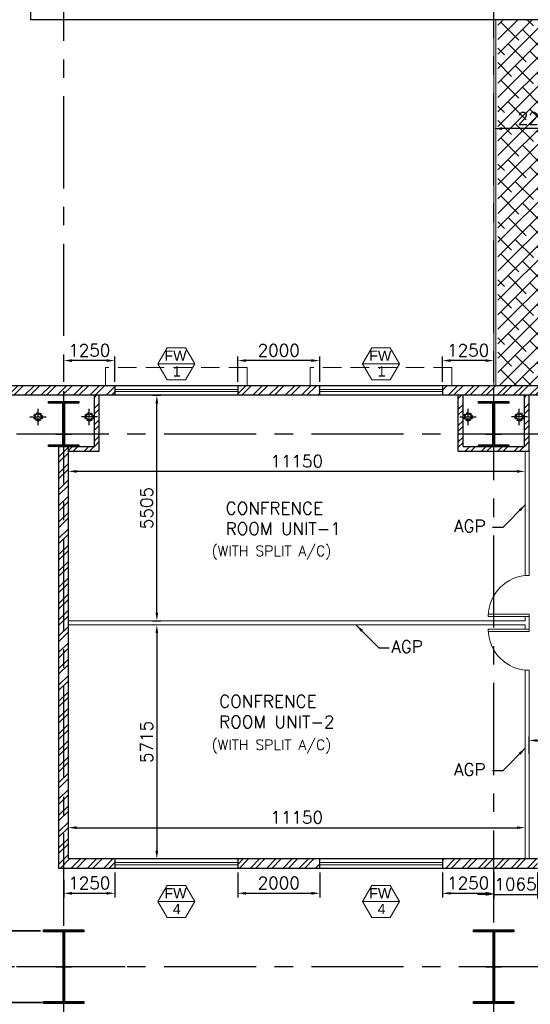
# Model space of a CAD drawing. Header units: inches. Extents: x 0 to 1564127, y -23460 to 23144100.
# Tile 102 of 215: x 414639 to 427107, y 123808 to 147845. Entities that reach past the tile are written whole.
import ezdxf
from ezdxf.enums import TextEntityAlignment as Align

# ---------------------------------------------------------------- set-up
doc = ezdxf.new("R2010")
doc.units = ezdxf.units.IN
doc.header["$LTSCALE"] = 1800
doc.header["$MEASUREMENT"] = 0
for name, pattern in [('1 NORTH ELEVATION$0$NORTH ELEVATION$0$HIDDEN', [0.375, 0.25, -0.125]), ('CENTER', [2, 1.25, -0.25, 0.25, -0.25]), ('CENTER2', [1.125, 0.75, -0.125, 0.125, -0.125]), ('HIDDEN', [0.375, 0.25, -0.125]), ('HIDDEN2', [0.1875, 0.125, -0.0625])]:
    doc.linetypes.add(name, pattern=pattern)
doc.layers.get('0').update_dxf_attribs({"color": 253, "lineweight": 9})
for name, color, linetype in [('1', 7, 'Continuous'), ('BRACING', 1, 'HIDDEN'), ('CEN', 2, 'CENTER'), ('COL', 1, 'Continuous'), ('DIM', 4, 'Continuous'), ('GRID', 251, 'CENTER'), ('RAIN WATER', 6, 'Continuous'), ('REV3', 2, 'Continuous'), ('TEXT', 3, 'Continuous'), ('WALL', 6, 'Continuous')]:
    doc.layers.add(name, color=color, linetype=linetype)
for name, color, linetype, lineweight in [('2CON', 1, 'Continuous', 13), ('A-CHEQUERED PLATE HATCH', 252, 'Continuous', 9), ('A-DOOR', 31, 'Continuous', 9), ('A-WIN TAG', 3, 'Continuous', 13), ('A-WIN TAG TEXT', 3, 'Continuous', 13), ('LEADER', 4, 'Continuous', 15), ('PARTITION WALL', 4, 'Continuous', 9), ('STAIR', 2, 'Continuous', 18), ('STEEL', 231, 'Continuous', 18), ('SUNSHADE', 2, '1 NORTH ELEVATION$0$NORTH ELEVATION$0$HIDDEN', 13), ('WALL HATCH', 251, 'Continuous', 13), ('WINDOW', 3, 'Continuous', 13)]:
    doc.layers.add(name, color=color, linetype=linetype, lineweight=lineweight)
doc.styles.add('ROAMNS', font='ROMANS.shx')
doc.styles.add('ROMANC', font='ROMANC.SHX')
doc.styles.add('ROMANS', font='romans.shx')
doc.styles.get("Standard").update_dxf_attribs({"font": 'arial.ttf'})
doc.linetypes.add('FENCELINE1', pattern='A,0.25,-0.1,[133,ltypeshp.shx,S=0.1,R=0,X=-0.1,Y=0],-0.1,1', length=1.45)
doc.dimstyles.new('270-TA-100', dxfattribs={"dimscale": 150, "dimtxt": 400, "dimasz": 2, "dimexe": 0.75, "dimexo": 1, "dimgap": 1, "dimtad": 1, "dimdec": 0, "dimzin": 12, "dimdsep": 46, "dimtxsty": 'ROMANS', "dimcen": 0, "dimclrd": 256, "dimclre": 256, "dimclrt": 6, "dimadec": 1, "dimazin": 3, "dimtfac": 1, "dimtdec": 0, "dimtix": 1, "dimtmove": 2, "dimatfit": 0, "dimfxl": 1.25, "dimarcsym": 2})
doc.dimstyles.new('DIM INT 1', dxfattribs={"dimtxt": 300, "dimasz": 200, "dimexe": 100, "dimexo": 100, "dimgap": 100, "dimtad": 1, "dimdec": 0, "dimzin": 13, "dimdsep": 46, "dimlunit": 5, "dimtxsty": 'ROAMNS', "dimblk1": 'CLOSEDBLANK', "dimcen": 0.09, "dimclrd": 9, "dimclre": 9, "dimclrt": 4, "dimadec": 0, "dimazin": 0, "dimtfac": 1, "dimtdec": 0, "dimtix": 1, "dimtmove": 2, "dimatfit": 3, "dimfxl": 1, "dimtolj": 1, "dimtzin": 13, "dimarcsym": 0})
pattern_1 = [(45, (-441058.83, -169272.05), (-198.87378, 198.87378), []), (45, (-440926.25, -169272.05), (-198.87378, 198.87378), [])]

# ---------------------------------------------------------------- blocks, each defined once
blk = doc.blocks.new('B-ROW COLUMN')
at = {"layer": 'COL'}
h = blk.add_hatch(dxfattribs=at)
h.set_pattern_fill('ANSI31', color=256, scale=200, style=0)
h.set_pattern_definition([(45, (155648.048, 63141.767), (-17.67767, 17.67767), [])])
h.paths.add_polyline_path([(171095, 85178), (172085, 85178), (172085, 85128), (171095, 85128)])
h.paths.add_polyline_path([(171574, 86878), (171606, 86878), (171606, 85178), (171574, 85178)])
h.paths.add_polyline_path([(171095, 86928), (172085, 86928), (172085, 86878), (171095, 86878)])
blk.add_line((171590, 85128), (171590, 86928))
at = {"layer": 'CEN'}
for p, q in [((171590, 85128), (171590, 86928)), ((171399, 86028), (171782, 86028))]:
    blk.add_line(p, q, dxfattribs=at)
at = {"layer": 'COL'}
for points in [[(171095, 86928), (172085, 86928), (172085, 86878), (171095, 86878)], [(171574, 86878), (171606, 86878), (171606, 85178), (171574, 85178)], [(171095, 85178), (172085, 85178), (172085, 85128), (171095, 85128)]]:
    blk.add_lwpolyline(points, close=True, dxfattribs=at)
blk = doc.blocks.new('C-ROW COLUMN (above17m)')
at = {"layer": 'COL'}
h = blk.add_hatch(dxfattribs=at)
h.set_pattern_fill('ANSI31', color=256, scale=200, style=0)
h.set_pattern_definition([(45, (-78771.347, -120071.694), (-17.6776695, 17.6776695), [])])
h.paths.add_polyline_path([(22, 755), (-22, 755), (-22, -255), (22, -255)])
h.paths.add_polyline_path([(370, -300), (370, -255), (-370, -255), (-370, -300)])
h.paths.add_polyline_path([(-370, 800), (-370, 755), (370, 755), (370, 800)])
at = {"layer": 'CEN'}
for p, q in [((0, -300), (0, 800)), ((-192, 0), (192, 0))]:
    blk.add_line(p, q, dxfattribs=at)
at = {"layer": 'COL'}
for points in [[(-370, 800), (370, 800), (370, 755), (-370, 755)], [(-22, 755), (22, 755), (22, -255), (-22, -255)], [(-370, -255), (370, -255), (370, -300), (-370, -300)]]:
    blk.add_lwpolyline(points, close=True, dxfattribs=at)
blk = doc.blocks.new('*D1086')
at = {"layer": 'Defpoints', "color": 0, "transparency": 16777216}
for p in [(417784, 138675), (417989, 138675), (417784, 133170)]:
    blk.add_point(p, dxfattribs=at)
at = {"layer": 'DIM', "color": 9, "lineweight": -2, "transparency": 16777216}
for p, q in [((417884, 138675), (418089, 138675)), ((417989, 133370), (417989, 138475)), ((417884, 133170), (418089, 133170))]:
    blk.add_line(p, q, dxfattribs=at)
at = {"layer": 'DIM', "color": 9, "transparency": 16777216}
for points in [[(417956, 138475), (418022, 138475), (417989, 138675)], [(417956, 133370), (418022, 133370), (417989, 133170)]]:
    blk.add_solid(points, dxfattribs=at)
at = {"layer": 'DIM', "color": 4, "transparency": 16777216, "insert": (417739, 135923), "char_height": 300, "attachment_point": 5, "rotation": 90, "style": 'ROAMNS'}
blk.add_mtext('\\A1;5505', dxfattribs=at)
blk = doc.blocks.new('_ClosedBlank')
at = {"color": 0, "linetype": 'ByBlock', "lineweight": -2}
for p, q in [((-1, 0.17), (0, 0)), ((-1, 0.17), (-1, -0.17)), ((0, 0), (-1, -0.17))]:
    blk.add_line(p, q, dxfattribs=at)
blk = doc.blocks.new('*D1087')
at = {"layer": 'Defpoints', "color": 0, "transparency": 16777216}
for p in [(415829, 136818), (415829, 136818), (426979, 136818)]:
    blk.add_point(p, dxfattribs=at)
at = {"layer": 'DIM', "color": 9, "lineweight": -2, "transparency": 16777216}
blk.add_line((426779, 136818), (416029, 136818), dxfattribs=at)
at = {"layer": 'DIM', "color": 9, "transparency": 16777216}
for points in [[(416029, 136851), (416029, 136784), (415829, 136818)], [(426779, 136851), (426779, 136784), (426979, 136818)]]:
    blk.add_solid(points, dxfattribs=at)
at = {"layer": 'DIM', "color": 4, "transparency": 16777216, "insert": (421404, 137068), "char_height": 300, "attachment_point": 5, "style": 'ROAMNS'}
blk.add_mtext('\\A1;11150', dxfattribs=at)
blk = doc.blocks.new('*D1088')
at = {"layer": 'Defpoints', "color": 0, "transparency": 16777216}
for p in [(417999, 133070), (417988, 127355), (417999, 127355)]:
    blk.add_point(p, dxfattribs=at)
at = {"layer": 'DIM', "color": 9, "lineweight": -2, "transparency": 16777216}
for p, q in [((417899, 133070), (417888, 133070)), ((417988, 132870), (417988, 127555)), ((417899, 127355), (417888, 127355))]:
    blk.add_line(p, q, dxfattribs=at)
at = {"layer": 'DIM', "color": 9, "transparency": 16777216}
for points in [[(417955, 132870), (418021, 132870), (417988, 133070)], [(417955, 127555), (418021, 127555), (417988, 127355)]]:
    blk.add_solid(points, dxfattribs=at)
at = {"layer": 'DIM', "color": 4, "transparency": 16777216, "insert": (417738, 130213), "char_height": 300, "attachment_point": 5, "rotation": 90, "style": 'ROAMNS'}
blk.add_mtext('\\A1;5715', dxfattribs=at)
blk = doc.blocks.new('*D1089')
at = {"layer": 'Defpoints', "color": 0, "transparency": 16777216}
for p in [(415829, 128120), (426979, 128120), (426979, 128120)]:
    blk.add_point(p, dxfattribs=at)
at = {"layer": 'DIM', "color": 9, "lineweight": -2, "transparency": 16777216}
for p, q in [((416029, 128120), (426779, 128120)), ((415829, 128020), (415829, 128020))]:
    blk.add_line(p, q, dxfattribs=at)
at = {"layer": 'DIM', "color": 9, "transparency": 16777216}
for points in [[(416029, 128154), (416029, 128087), (415829, 128120)], [(426779, 128154), (426779, 128087), (426979, 128120)]]:
    blk.add_solid(points, dxfattribs=at)
at = {"layer": 'DIM', "color": 4, "transparency": 16777216, "insert": (421404, 128370), "char_height": 300, "attachment_point": 5, "style": 'ROAMNS'}
blk.add_mtext('\\A1;11150', dxfattribs=at)
blk = doc.blocks.new('*D1103')
at = {"layer": 'Defpoints', "color": 0, "transparency": 16777216}
for p in [(426214, 145186), (426214, 145086), (428414, 145086)]:
    blk.add_point(p, dxfattribs=at)
at = {"layer": 'DIM', "color": 9, "lineweight": -2, "transparency": 16777216}
for p, q in [((426214, 145186), (426214, 145286)), ((428414, 145186), (428414, 145286)), ((428214, 145186), (426414, 145186))]:
    blk.add_line(p, q, dxfattribs=at)
at = {"layer": 'DIM', "color": 9, "transparency": 16777216}
for points in [[(426414, 145219), (426414, 145153), (426214, 145186)], [(428214, 145219), (428214, 145153), (428414, 145186)]]:
    blk.add_solid(points, dxfattribs=at)
at = {"layer": 'DIM', "color": 4, "transparency": 16777216, "insert": (427314, 145436), "char_height": 300, "attachment_point": 5, "style": 'ROAMNS'}
blk.add_mtext('\\A1;2200', dxfattribs=at)
blk = doc.blocks.new('M_Single-Panel 1 - 1000 x 2100 mm AD1-278335-Level 1')
at = {"layer": 'A-DOOR', "lineweight": 18}
for p, q in [((449, -115), (449, -1115)), ((500, -115), (449, -115)), ((500, -115), (500, -1115)), ((500, -1115), (449, -1115))]:
    blk.add_line(p, q, dxfattribs=at)
at = {"layer": 'A-DOOR'}
blk.add_arc((500, -115), 1000, 180, 270, dxfattribs=at)
blk = doc.blocks.new('*D1109')
at = {"layer": 'Defpoints', "color": 0, "transparency": 16777216}
for p in [(429479, 130249), (427079, 129823), (429479, 129918)]:
    blk.add_point(p, dxfattribs=at)
at = {"layer": 'DIM', "color": 9, "lineweight": -2, "transparency": 16777216}
for p, q in [((427079, 129923), (427079, 130349)), ((429479, 130018), (429479, 130349)), ((427279, 130249), (429279, 130249))]:
    blk.add_line(p, q, dxfattribs=at)
at = {"layer": 'DIM', "color": 9, "transparency": 16777216}
for points in [[(427279, 130282), (427279, 130215), (427079, 130249)], [(429279, 130282), (429279, 130215), (429479, 130249)]]:
    blk.add_solid(points, dxfattribs=at)
at = {"layer": 'DIM', "color": 4, "transparency": 16777216, "insert": (428279, 130499), "char_height": 300, "attachment_point": 5, "style": 'ROAMNS'}
blk.add_mtext('\\A1;2400', dxfattribs=at)
blk = doc.blocks.new('*D1199')
at = {"layer": 'Defpoints', "color": 0, "transparency": 16777216}
for p in [(424964, 139523), (424964, 138905), (426214, 138905)]:
    blk.add_point(p, dxfattribs=at)
at = {"layer": 'DIM', "color": 9, "lineweight": -2, "transparency": 16777216}
for p, q in [((424964, 139005), (424964, 139623)), ((426014, 139523), (425164, 139523)), ((426214, 139005), (426214, 139623))]:
    blk.add_line(p, q, dxfattribs=at)
at = {"layer": 'DIM', "color": 9, "transparency": 16777216}
for points in [[(425164, 139556), (425164, 139490), (424964, 139523)], [(426014, 139556), (426014, 139490), (426214, 139523)]]:
    blk.add_solid(points, dxfattribs=at)
at = {"layer": 'DIM', "color": 4, "transparency": 16777216, "insert": (425589, 139773), "char_height": 300, "attachment_point": 5, "style": 'ROAMNS'}
blk.add_mtext('\\A1;1250', dxfattribs=at)
blk = doc.blocks.new('*D1200')
at = {"layer": 'Defpoints', "color": 0, "transparency": 16777216}
for p in [(415714, 139523), (415714, 138905), (416964, 138905)]:
    blk.add_point(p, dxfattribs=at)
at = {"layer": 'DIM', "color": 9, "lineweight": -2, "transparency": 16777216}
for p, q in [((415714, 139005), (415714, 139623)), ((416764, 139523), (415914, 139523)), ((416964, 139005), (416964, 139623))]:
    blk.add_line(p, q, dxfattribs=at)
at = {"layer": 'DIM', "color": 9, "transparency": 16777216}
for points in [[(415914, 139556), (415914, 139490), (415714, 139523)], [(416764, 139556), (416764, 139490), (416964, 139523)]]:
    blk.add_solid(points, dxfattribs=at)
at = {"layer": 'DIM', "color": 4, "transparency": 16777216, "insert": (416339, 139773), "char_height": 300, "attachment_point": 5, "style": 'ROAMNS'}
blk.add_mtext('\\A1;1250', dxfattribs=at)
blk = doc.blocks.new('*D1201')
at = {"layer": 'Defpoints', "color": 0, "transparency": 16777216}
for p in [(419964, 139523), (419964, 138905), (421964, 138905)]:
    blk.add_point(p, dxfattribs=at)
at = {"layer": 'DIM', "color": 9, "lineweight": -2, "transparency": 16777216}
for p, q in [((419964, 139005), (419964, 139623)), ((421764, 139523), (420164, 139523)), ((421964, 139005), (421964, 139623))]:
    blk.add_line(p, q, dxfattribs=at)
at = {"layer": 'DIM', "color": 9, "transparency": 16777216}
for points in [[(420164, 139556), (420164, 139490), (419964, 139523)], [(421764, 139556), (421764, 139490), (421964, 139523)]]:
    blk.add_solid(points, dxfattribs=at)
at = {"layer": 'DIM', "color": 4, "transparency": 16777216, "insert": (420964, 139773), "char_height": 300, "attachment_point": 5, "style": 'ROAMNS'}
blk.add_mtext('\\A1;2000', dxfattribs=at)
blk = doc.blocks.new('Stub column')
at = {"layer": 'COL', "linetype": 'ByBlock'}
for p, q in [((-108, 90), (-108, -90)), ((-108, 90), (-100, 90)), ((-108, 90), (-100, 90)), ((-108, 90), (-108, -90)), ((-25, 100), (-100, 100)), ((-100, 100), (-100, -100)), ((-100, 100), (-100, -100)), ((-25, 100), (-100, 100)), ((90, 108), (-90, 108)), ((-90, 100), (-90, 108)), ((-90, 100), (-90, 108)), ((-25, 100), (100, 100)), ((90, 100), (90, 108)), ((100, 100), (100, -100)), ((108, 90), (100, 90)), ((108, 90), (108, -90)), ((-108, -90), (-100, -90)), ((-108, -90), (-100, -90)), ((-100, -100), (-25, -100)), ((-100, -100), (-25, -100)), ((-90, -100), (-90, -108)), ((-90, -100), (-90, -108)), ((90, -108), (-90, -108)), ((100, -100), (-25, -100)), ((90, -100), (90, -108)), ((108, -90), (100, -90))]:
    blk.add_line(p, q, dxfattribs=at)
for points in [[(-25, -100), (-25, -97, 0.401544), (-31, -91), (-88, -88, -0.401544), (-94, -82), (-94, 82, -0.401544), (-88, 88), (-31, 91, 0.401544), (-25, 97), (-25, 100)], [(-25, -100), (-25, -97, 0.401544), (-31, -91), (-88, -88, -0.401544), (-94, -82), (-94, 82, -0.401544), (-88, 88), (-31, 91, 0.401544), (-25, 97), (-25, 100)], [(25, -100), (25, -97, -0.401544), (31, -91), (88, -88, 0.401544), (94, -82), (94, 82, 0.401544), (88, 88), (31, 91, -0.401544), (25, 97), (25, 100)]]:
    blk.add_lwpolyline(points, format="xyb", dxfattribs=at)
blk = doc.blocks.new('*D1578')
at = {"layer": 'Defpoints', "color": 0, "transparency": 16777216}
for p in [(426214, 127125), (427279, 127125), (427279, 126491)]:
    blk.add_point(p, dxfattribs=at)
at = {"layer": 'DIM', "color": 9, "lineweight": -2, "transparency": 16777216}
for p, q in [((426214, 127025), (426214, 126391)), ((427279, 127025), (427279, 126391)), ((426014, 126491), (425814, 126491)), ((426214, 126491), (427279, 126491)), ((427479, 126491), (427679, 126491))]:
    blk.add_line(p, q, dxfattribs=at)
at = {"layer": 'DIM', "color": 9, "transparency": 16777216}
for points in [[(426014, 126524), (426014, 126458), (426214, 126491)], [(427479, 126524), (427479, 126458), (427279, 126491)]]:
    blk.add_solid(points, dxfattribs=at)
at = {"layer": 'DIM', "color": 4, "transparency": 16777216, "insert": (426746, 126741), "char_height": 300, "attachment_point": 5, "style": 'ROAMNS'}
blk.add_mtext('\\A1;1065', dxfattribs=at)
blk = doc.blocks.new('*D1673')
at = {"layer": '1', "color": 9, "lineweight": -2, "transparency": 16777216}
for p, q in [((416964, 127025), (416964, 126418)), ((415714, 126827), (415714, 126418)), ((415914, 126518), (416764, 126518))]:
    blk.add_line(p, q, dxfattribs=at)
at = {"layer": '1', "color": 9, "transparency": 16777216}
for points in [[(415914, 126551), (415914, 126484), (415714, 126518)], [(416764, 126551), (416764, 126484), (416964, 126518)]]:
    blk.add_solid(points, dxfattribs=at)
at = {"layer": 'Defpoints', "color": 0, "transparency": 16777216}
for p in [(415714, 126927), (416964, 127125), (416964, 126518)]:
    blk.add_point(p, dxfattribs=at)
at = {"layer": '1', "color": 4, "transparency": 16777216, "insert": (416339, 126768), "char_height": 300, "attachment_point": 5, "style": 'ROAMNS'}
blk.add_mtext('\\A1;1250', dxfattribs=at)
blk = doc.blocks.new('*D1674')
at = {"layer": '1', "color": 9, "lineweight": -2, "transparency": 16777216}
for p, q in [((419964, 127025), (419964, 126418)), ((421964, 127025), (421964, 126418)), ((420164, 126518), (421764, 126518))]:
    blk.add_line(p, q, dxfattribs=at)
at = {"layer": '1', "color": 9, "transparency": 16777216}
for points in [[(420164, 126551), (420164, 126484), (419964, 126518)], [(421764, 126551), (421764, 126484), (421964, 126518)]]:
    blk.add_solid(points, dxfattribs=at)
at = {"layer": 'Defpoints', "color": 0, "transparency": 16777216}
for p in [(419964, 127125), (421964, 127125), (421964, 126518)]:
    blk.add_point(p, dxfattribs=at)
at = {"layer": '1', "color": 4, "transparency": 16777216, "insert": (420964, 126768), "char_height": 300, "attachment_point": 5, "style": 'ROAMNS'}
blk.add_mtext('\\A1;2000', dxfattribs=at)
blk = doc.blocks.new('*D1675')
at = {"layer": '1', "color": 9, "lineweight": -2, "transparency": 16777216}
for p, q in [((424964, 127025), (424964, 126418)), ((426214, 127025), (426214, 126418)), ((425164, 126518), (426014, 126518))]:
    blk.add_line(p, q, dxfattribs=at)
at = {"layer": '1', "color": 9, "transparency": 16777216}
for points in [[(425164, 126551), (425164, 126484), (424964, 126518)], [(426014, 126551), (426014, 126484), (426214, 126518)]]:
    blk.add_solid(points, dxfattribs=at)
at = {"layer": 'Defpoints', "color": 0, "transparency": 16777216}
for p in [(424964, 127125), (426214, 127125), (426214, 126518)]:
    blk.add_point(p, dxfattribs=at)
at = {"layer": '1', "color": 4, "transparency": 16777216, "insert": (425589, 126768), "char_height": 300, "attachment_point": 5, "style": 'ROAMNS'}
blk.add_mtext('\\A1;1250', dxfattribs=at)
blk = doc.blocks.new('SC-01& LIFT')
at = {"layer": 'WALL HATCH'}
h = blk.add_hatch(dxfattribs=at)
h.set_pattern_fill('ANSI32', color=256, scale=750, style=0)
h.set_pattern_definition([(45, (-441713.83, -169222.05), (-198.87378, 198.87378), []), (45, (-441581.25, -169222.05), (-198.87378, 198.87378), [])])
edge = h.paths.add_edge_path()
edge.add_arc((3172, -33583100), 33587860, 89.9999019, 90.0002943, ccw=False)
edge.add_line((3230, 4760), (3230, 8855))
edge.add_line((3230, 8855), (3000, 8855))
edge.add_line((3000, 8855), (3000, 4760))
h = blk.add_hatch(dxfattribs=at)
h.set_pattern_fill('ANSI32', color=256, scale=750, style=0)
h.set_pattern_definition([(45, (-527713.7, -124725.3), (-198.87378, 198.87378), []), (45, (-527581.12, -124725.3), (-198.87378, 198.87378), [])])
h.paths.add_polyline_path([(3000, 9085), (115, 9085), (115, 8970), (3000, 8970)])
h.paths.add_polyline_path([(3000, 8970), (115, 8970), (115, 8855), (3000, 8855)])
h = blk.add_hatch(dxfattribs=at)
h.set_pattern_fill('ANSI32', color=256, scale=750, style=0)
h.set_pattern_definition([(45, (-421565.83, -181789.8), (-198.87378, 198.87378), []), (45, (-421433.25, -181789.8), (-198.87378, 198.87378), [])])
h.paths.add_polyline_path([(3000, 3180), (2305, 3180), (115, 3180), (115, 3295), (3000, 3295)])
h.paths.add_polyline_path([(3000, 3295), (115, 3295), (115, 3410), (125, 3410), (3000, 3410)])
h = blk.add_hatch(dxfattribs=at)
h.set_pattern_fill('ANSI32', color=256, scale=750, style=0)
h.set_pattern_definition([(45, (-466575.8, -141084.9), (-198.87378, 198.87378), []), (45, (-466443.2, -141084.9), (-198.87378, 198.87378), [])])
h.paths.add_polyline_path([(900, 3180), (670, 3180), (670, 1280), (900, 1280)])
h = blk.add_hatch(dxfattribs=at)
h.set_pattern_fill('ANSI32', color=256, scale=750, style=0)
h.set_pattern_definition(pattern_1)
h.paths.add_polyline_path([(3230, 3180), (3000, 3180), (3000, 2663), (3230, 2663)])
h = blk.add_hatch(dxfattribs=at)
h.set_pattern_fill('ANSI32', color=256, scale=750, style=0)
h.set_pattern_definition(pattern_1)
h.paths.add_polyline_path([(3230, 1863), (3000, 1863), (3000, 1280), (3230, 1280)])
h = blk.add_hatch(dxfattribs=at)
h.set_pattern_fill('ANSI32', color=256, scale=750, style=0)
h.set_pattern_definition([(45, (-441713.83, -169272.05), (-198.87378, 198.87378), []), (45, (-441581.25, -169272.05), (-198.87378, 198.87378), [])])
h.paths.add_polyline_path([(3000, 1050), (3000, 1280), (115, 1280), (115, 1050)])
at = {"layer": 'COL'}
for points in [[(-115, 9085), (115, 9085), (115, 8855), (-115, 8855)], [(3000, 9085), (3230, 9085), (3230, 8855), (3000, 8855)], [(3000, 3410), (3230, 3410), (3230, 3180), (3000, 3180)]]:
    blk.add_lwpolyline(points, close=True, dxfattribs=at)
at = {"layer": 'REV3', "linetype": 'Continuous'}
for p, q in [((115, 1280), (-115, 1280)), ((115, 1050), (-115, 1050))]:
    blk.add_line(p, q, dxfattribs=at)
at = {"layer": 'STAIR', "linetype": 'FENCELINE1', "ltscale": 0.25}
for p, q in [((545, 8855), (545, 4605)), ((2845, 8855), (2845, 5396)), ((1645, 7605), (1645, 4605)), ((1745, 7605), (1745, 5971))]:
    blk.add_line(p, q, dxfattribs=at)
at = {"layer": 'STAIR'}
for p, q in [((595, 8805), (595, 4605)), ((2795, 8805), (595, 8805)), ((2795, 8805), (2795, 5422)), ((2795, 7605), (595, 7605)), ((1595, 7605), (1595, 4605)), ((1795, 7605), (1795, 5945)), ((1595, 7355), (595, 7355)), ((2795, 7355), (1795, 7355)), ((1595, 7105), (595, 7105)), ((2795, 7105), (1795, 7105)), ((1595, 6855), (595, 6855)), ((2795, 6855), (1795, 6855)), ((1595, 6605), (595, 6605)), ((2795, 6605), (1795, 6605)), ((1595, 6355), (595, 6355)), ((2795, 6355), (1795, 6355)), ((1595, 6105), (595, 6105)), ((2795, 6105), (1795, 6105)), ((1595, 5855), (595, 5855)), ((2845, 5396), (1745, 5971)), ((2795, 5855), (1967, 5855)), ((1595, 5605), (595, 5605)), ((2795, 5655), (2350, 5655)), ((1595, 5355), (595, 5355)), ((1595, 5105), (595, 5105)), ((1595, 4855), (595, 4855)), ((1645, 4605), (545, 4605))]:
    blk.add_line(p, q, dxfattribs=at)
at = {"layer": 'WALL'}
for p, q in [((3000, 9085), (115, 9085)), ((3000, 8855), (115, 8855)), ((670, 1050), (670, 3410)), ((900, 1050), (900, 3410)), ((3000, 3510), (3000, 3410)), ((3230, 3510), (3230, 3410)), ((3000, 3180), (3000, 2663)), ((3000, 2663), (3000, 3180)), ((3000, 2663), (3230, 2663)), ((3000, 1863), (3230, 1863)), ((3000, 1050), (3000, 1863))]:
    blk.add_line(p, q, dxfattribs=at)
at = {"layer": 'WALL', "flags": 128}
for points in [[(3230, 9085), (3230, 4710), (3000, 4710), (3000, 9085)], [(115, 3410), (3000, 3410)], [(3230, 3510), (3000, 3510)], [(115, 3180), (3000, 3180)], [(3000, 1280), (3000, 1863)], [(3230, 1280), (3230, 1863)], [(115, 1280), (3000, 1280)], [(115, 1050), (2870, 1050)]]:
    blk.add_lwpolyline(points, dxfattribs=at)
at = {"layer": 'WALL'}
for points in [[(-115, 1280), (-115, 1050), (3230, 1050), (3230, 3180)], [(-115, 1280), (-115, 1050)], [(115, 1280), (115, 1050)]]:
    blk.add_lwpolyline(points, dxfattribs=at)
at = {"layer": 'COL', "xscale": -1, "rotation": 180}
for p in [(0, 8970), (3115, 8970), (0, 3295), (785, 3295), (3115, 3295), (785, 1165), (3115, 1165)]:
    blk.add_blockref('Stub column', p, dxfattribs=at)
at = {"layer": 'COL'}
blk.add_blockref('Stub column', (0, 1165), dxfattribs=at)
at = {"layer": 'TEXT', "linetype": 'CENTER', "style": 'ROMANC'}
for s, height, p in [('UP', 300, (2150, 6467, -1000)), ('UP', 300, (888, 4691, -1000)), ('LIFT', 300, (1493, 2644)), ('2100X1900', 200, (1204, 2307)), ('(INT.CLEAR SIZE)', 150, (913, 2036))]:
    blk.add_text(s, height=height, dxfattribs=at).set_placement(p)
at = {"layer": 'LEADER'}
for points in [[(2182, 6050), (2182, 6855)], [(848, 5478), (848, 4605)]]:
    blk.add_leader(points, dimstyle='270-TA-100', dxfattribs=at)

msp = doc.modelspace()

# ---------------------------------------------------------------- hatches: boundary and pattern name
at = {"layer": 'A-CHEQUERED PLATE HATCH', "linetype": 'Continuous'}
h = msp.add_hatch(dxfattribs=at)
h.set_pattern_fill('ANSI38', color=256, scale=2000, angle=180, style=0)
h.paths.add_polyline_path([(428313.7, 147845.31), (426313.7, 147845.31), (426313.7, 138905.31), (430192, 138905.31), (430163.96, 138953.88), (430388.96, 139343.59), (430838.96, 139343.59), (431063.96, 138953.88), (431035.92, 138905.31), (432113.7, 138905.31), (432113.7, 140015.31), (428313.7, 140015.31)])
at = {"layer": 'WALL HATCH'}
h = msp.add_hatch(dxfattribs=at)
h.set_pattern_fill('ANSI32', color=256, scale=750, style=0)
h.set_pattern_definition([(45, (-38000.13, -44411.74), (-198.87378, 198.87378), []), (45, (-37867.55, -44411.74), (-198.87378, 198.87378), [])])
h.paths.add_polyline_path([(441713.7, 138905.31), (441713.7, 138675.31), (464713.7, 138675.31), (464713.7, 138905.31)])
h.paths.add_polyline_path([(424963.7, 138905.31), (424963.7, 138675.31), (430113.7, 138675.31), (430113.7, 138905.31)])
h.paths.add_polyline_path([(419963.7, 138905.31), (419963.7, 138675.31), (421963.7, 138675.31), (421963.7, 138905.31)])
h.paths.add_polyline_path([(435463.7, 138905.31), (435463.7, 138675.31), (438713.7, 138675.31), (438713.7, 138905.31)])
h.paths.add_polyline_path([(432463.7, 138675.31), (432463.7, 138905.31), (432113.7, 138905.31), (432113.7, 138675.31)])
h.paths.add_polyline_path([(410103.7, 138905.31), (410103.7, 138675.31), (416963.7, 138675.31), (416963.7, 138905.31)])
h.paths.add_polyline_path([(529063.7, 138905.31), (529063.7, 138675.31), (529403.7, 138675.31), (529403.7, 138905.31)])
h.paths.add_polyline_path([(472213.7, 138675.31), (472213.7, 138905.31), (465913.7, 138905.31), (465913.7, 138675.31)])
h.paths.add_polyline_path([(477213.7, 138675.31), (477213.7, 138905.31), (475213.7, 138905.31), (475213.7, 138675.31)])
h.paths.add_polyline_path([(482963.7, 138675.31), (482963.7, 138905.31), (480213.7, 138905.31), (480213.7, 138675.31)])
h.paths.add_polyline_path([(487963.7, 138675.31), (487963.7, 138905.31), (485963.7, 138905.31), (485963.7, 138675.31)])
h.paths.add_polyline_path([(493713.7, 138675.31), (493713.7, 138905.31), (490963.7, 138905.31), (490963.7, 138675.31)])
h.paths.add_polyline_path([(498713.7, 138675.31), (498713.7, 138905.31), (496713.7, 138905.31), (496713.7, 138675.31)])
h.paths.add_polyline_path([(507463.7, 138905.31), (507463.7, 138675.31), (512013.7, 138675.31), (512013.7, 138905.31)])
h.paths.add_polyline_path([(504463.7, 138675.31), (504463.7, 138905.31), (501713.7, 138905.31), (501713.7, 138675.31)])
h.paths.add_polyline_path([(523913.7, 138905.31), (523913.7, 138675.31), (528463.7, 138675.31), (528463.7, 138905.31)])
h.paths.add_polyline_path([(522173.95, 138905.31), (522173.95, 138675.31), (523313.7, 138675.31), (523313.7, 138905.31)])
h.paths.add_polyline_path([(521573.95, 138675.31), (521573.95, 138905.31), (513213.7, 138905.31), (513213.7, 138675.31)])
h = msp.add_hatch(dxfattribs=at)
h.set_pattern_fill('ANSI32', color=256, scale=750, style=0)
h.set_pattern_definition([(45, (-21000, 1e-10), (-198.87378, 198.87378), []), (45, (-20867.42, 1e-10), (-198.87378, 198.87378), [])])
h.paths.add_polyline_path([(415828.7, 137425.31), (415828.7, 137310.31), (416578.7, 137310.31), (416578.7, 138675.31), (416463.7, 138675.31), (416463.7, 137425.31)])
h = msp.add_hatch(dxfattribs=at)
h.set_pattern_fill('ANSI32', color=256, scale=750, style=0)
h.set_pattern_definition([(45, (-10500, 9e-11), (-198.87378, 198.87378), []), (45, (-10367.42, 9e-11), (-198.87378, 198.87378), [])])
h.paths.add_polyline_path([(427078.7, 138675.31), (426963.7, 138675.31), (426963.7, 137425.31), (425463.7, 137425.31), (425463.7, 138675.31), (425348.7, 138675.31), (425348.7, 137310.31), (427078.7, 137310.31)])
h = msp.add_hatch(dxfattribs=at)
h.set_pattern_fill('ANSI32', color=256, scale=750, style=0)
h.paths.add_polyline_path([(424963.7, 127355.31), (424963.7, 127125.31), (427278.7, 127125.31), (427278.7, 127355.31)])
h.paths.add_polyline_path([(419963.7, 127355.31), (419963.7, 127125.31), (421963.7, 127125.31), (421963.7, 127355.31)])
h.paths.add_polyline_path([(416963.7, 127125.31), (416963.7, 127355.31), (415828.7, 127355.31), (415828.7, 137425.31), (415598.7, 137425.31), (415598.7, 127125.31)])
h.paths.add_polyline_path([(435463.7, 127355.31), (435463.7, 127125.31), (441963.7, 127125.31), (441963.7, 127355.31)])
h.paths.add_polyline_path([(432463.7, 127125.31), (432463.7, 127355.31), (429278.7, 127355.31), (429278.7, 127125.31)])

# ---------------------------------------------------------------- linework, layer by layer
at = {"layer": '2CON'}
for p, q in [((418913.7, 139443.35), (418013.7, 139443.35)), ((423913.7, 139443.35), (423013.7, 139443.35)), ((418913.7, 126320.07), (418013.7, 126320.07)), ((423913.7, 126320.18), (423013.7, 126320.18))]:
    msp.add_line(p, q, dxfattribs=at)
at = {"layer": 'A-WIN TAG'}
for points in [[(418238.7, 139833.07), (418013.7, 139443.35), (418238.7, 139053.64), (418688.7, 139053.64), (418913.7, 139443.35), (418688.7, 139833.07)], [(423238.7, 139833.07), (423013.7, 139443.35), (423238.7, 139053.64), (423688.7, 139053.64), (423913.7, 139443.35), (423688.7, 139833.07)], [(418238.7, 126709.78), (418013.7, 126320.07), (418238.7, 125930.36), (418688.7, 125930.36), (418913.7, 126320.07), (418688.7, 126709.78)], [(423238.7, 126709.89), (423013.7, 126320.18), (423238.7, 125930.47), (423688.7, 125930.47), (423913.7, 126320.18), (423688.7, 126709.89)]]:
    msp.add_lwpolyline(points, close=True, dxfattribs=at)
at = {"layer": 'BRACING', "const_width": 40}
for points in [[(404243.5, 125600.31), (415153.46, 125600.31)], [(404257.15, 123850.31), (415195.39, 123850.31)]]:
    msp.add_lwpolyline(points, dxfattribs=at)
at = {"layer": 'GRID'}
for p, q in [((415713.7, 114925.31), (415713.7, 164173.79)), ((426213.7, 86204.51), (426213.7, 164173.79)), ((532013.7, 137725.31), (396913.7, 137725.31)), ((532013.7, 137725.31), (396913.7, 137725.31)), ((532013.7, 124725.31), (396913.7, 124725.31)), ((532013.7, 124725.31), (396913.7, 124725.31)), ((417213.7, 124725.31), (402213.7, 124725.31))]:
    msp.add_line(p, q, dxfattribs=at)
at = {"layer": 'PARTITION WALL'}
for p, q in [((426978.7, 134277.81), (426978.7, 137310.31)), ((427078.7, 134277.81), (427078.7, 137310.31)), ((426978.7, 134277.81), (427078.7, 134277.81)), ((426978.7, 131962.81), (427078.7, 131962.81)), ((426978.7, 127355.31), (426978.7, 131962.81)), ((427078.7, 127355.31), (427078.7, 131962.81))]:
    msp.add_line(p, q, dxfattribs=at)
at = {"layer": 'PARTITION WALL', "flags": 128}
msp.add_lwpolyline([(415828.7, 133170.31), (426978.7, 133170.31), (426978.7, 133277.81), (427078.7, 133277.81), (427078.7, 132962.81), (426978.7, 132962.81), (426978.7, 133070.31), (415828.7, 133070.31)], dxfattribs=at)
at = {"layer": 'RAIN WATER', "linetype": 'CENTER2', "ltscale": 0.05}
for p, q in [((415088.7, 137950.31), (415088.7, 138350.31)), ((416338.7, 137950.31), (416338.7, 138350.31)), ((425588.7, 137950.31), (425588.7, 138350.31)), ((426838.7, 137950.31), (426838.7, 138350.31)), ((414888.7, 138150.31), (415288.7, 138150.31)), ((416538.7, 138150.31), (416138.7, 138150.31)), ((425388.7, 138150.31), (425788.7, 138150.31)), ((427038.7, 138150.31), (426638.7, 138150.31))]:
    msp.add_line(p, q, dxfattribs=at)
at = {"layer": 'RAIN WATER', "linetype": 'HIDDEN2', "ltscale": 0.25}
for centre in [(415088.7, 138150.31), (416338.7, 138150.31), (425588.7, 138150.31), (426838.7, 138150.31)]:
    msp.add_circle(centre, 100, dxfattribs=at)
at = {"layer": 'RAIN WATER', "ltscale": 0.25}
for centre in [(415088.7, 138150.31), (416338.7, 138150.31), (425588.7, 138150.31), (426838.7, 138150.31)]:
    msp.add_circle(centre, 75, dxfattribs=at)
at = {"layer": 'STAIR', "linetype": 'FENCELINE1', "ltscale": 0.25}
msp.add_line((426263.7, 138905.31), (426263.7, 147845.31), dxfattribs=at)
at = {"layer": 'STEEL'}
msp.add_line((426213.7, 138905.31), (426213.7, 147845.31), dxfattribs=at)
at = {"layer": 'SUNSHADE'}
for points in [[(420193.7, 138905.33), (420193.7, 139355.33), (416733.7, 139355.33), (416733.7, 138905.33)], [(425193.7, 138905.21), (425193.7, 139355.21), (421733.7, 139355.21), (421733.7, 138905.21)]]:
    msp.add_lwpolyline(points, dxfattribs=at)
at = {"layer": 'WALL'}
for p, q in [((430113.7, 138905.31), (402938.7, 138905.31)), ((416963.7, 138905.23), (416963.7, 138675.23)), ((419963.7, 138905.23), (419963.7, 138675.23)), ((421963.7, 138905.21), (421963.7, 138675.21)), ((424963.7, 138905.21), (424963.7, 138675.21)), ((430113.7, 138675.31), (403168.7, 138675.31)), ((416463.7, 137425.31), (416463.7, 138675.31)), ((416578.7, 137310.31), (416578.7, 138675.31)), ((425348.7, 137310.31), (425348.7, 138675.31)), ((425463.7, 137425.31), (425463.7, 138675.31)), ((426963.7, 137425.31), (426963.7, 138675.31)), ((427078.7, 137310.31), (427078.7, 138675.31)), ((415598.7, 127125.31), (415598.7, 137425.31)), ((415598.7, 137425.31), (416463.7, 137425.31)), ((415828.7, 127355.31), (415828.7, 137425.31)), ((415828.7, 137310.31), (416578.7, 137310.31)), ((425348.7, 137310.31), (427078.7, 137310.31)), ((425463.7, 137425.31), (426963.7, 137425.31)), ((427278.7, 127355.31), (415828.7, 127355.31)), ((416963.7, 127355.44), (416963.7, 127125.44)), ((419963.7, 127355.44), (419963.7, 127125.44)), ((421963.7, 127355.42), (421963.7, 127125.42)), ((424963.7, 127355.42), (424963.7, 127125.42)), ((427278.7, 127125.31), (415598.7, 127125.31))]:
    msp.add_line(p, q, dxfattribs=at)
at = {"layer": 'WALL', "ltscale": 0.25}
for p, q in [((416963.7, 138905.3), (416963.7, 138675.1)), ((419963.7, 138905.29), (419963.7, 138675.1)), ((421963.7, 138905.28), (421963.7, 138675.1)), ((424963.7, 138905.26), (424963.7, 138675.1)), ((416963.7, 127355.51), (416963.7, 127125.31)), ((419963.7, 127355.5), (419963.7, 127125.31)), ((421963.7, 127355.49), (421963.7, 127125.31)), ((424963.7, 127355.47), (424963.7, 127125.31))]:
    msp.add_line(p, q, dxfattribs=at)
at = {"layer": 'WALL'}
msp.add_lwpolyline([(414913.7, 152742.31), (414913.7, 161605.31), (437513.7, 161605.31), (437513.7, 147845.31), (414913.7, 147845.31), (414913.7, 150742.31)], dxfattribs=at)
at = {"layer": 'WINDOW', "ltscale": 100}
for p, q in [((419963.7, 138816.61), (416963.7, 138816.61)), ((419963.7, 138766.61), (416963.7, 138766.61)), ((424963.7, 138816.59), (421963.7, 138816.59)), ((424963.7, 138766.59), (421963.7, 138766.59)), ((419963.7, 127266.82), (416963.7, 127266.82)), ((419963.7, 127216.82), (416963.7, 127216.82)), ((424963.7, 127266.8), (421963.7, 127266.8)), ((424963.7, 127216.8), (421963.7, 127216.8))]:
    msp.add_line(p, q, dxfattribs=at)
for points in [[(416963.7, 138675.23), (416963.7, 138905.23), (419963.7, 138905.23), (419963.7, 138675.23)], [(421963.7, 138675.21), (421963.7, 138905.21), (424963.7, 138905.21), (424963.7, 138675.21)], [(416963.7, 127125.44), (416963.7, 127355.44), (419963.7, 127355.44), (419963.7, 127125.44)], [(421963.7, 127125.42), (421963.7, 127355.42), (424963.7, 127355.42), (424963.7, 127125.42)]]:
    msp.add_lwpolyline(points, close=True, dxfattribs=at)

# ---------------------------------------------------------------- block references
for name, p in [('C-ROW COLUMN (above17m)', (415713.7, 137725.31)), ('C-ROW COLUMN (above17m)', (426213.7, 137725.31)), ('B-ROW COLUMN', (244123.48, 38697.68)), ('B-ROW COLUMN', (254623.48, 38697.68))]:
    msp.add_blockref(name, p)
at = {"rotation": 270}
msp.add_blockref('M_Single-Panel 1 - 1000 x 2100 mm AD1-278335-Level 1', (427193.7, 133777.81), dxfattribs=at)
at = {"xscale": -1, "rotation": 270}
msp.add_blockref('M_Single-Panel 1 - 1000 x 2100 mm AD1-278335-Level 1', (427193.7, 132462.81), dxfattribs=at)
at = {"layer": 'A-DOOR'}
msp.add_blockref('SC-01& LIFT', (403713.7, 124725.31), dxfattribs=at)

# ---------------------------------------------------------------- texts
at = {"layer": 'A-WIN TAG TEXT'}
for s, p in [('FW', (418444.01, 139643.3)), ('FW', (423444.01, 139643.3)), ('1', (418475.29, 139257.49)), ('1', (423475.29, 139257.49)), ('FW', (418444.01, 126520.01)), ('FW', (423444.01, 126520.12)), ('4', (418475.29, 126134.2)), ('4', (423475.29, 126134.31))]:
    msp.add_text(s, height=250, dxfattribs=at).set_placement(p, align=Align.MIDDLE)
at = {"layer": 'TEXT', "color": 3, "style": 'ROMANC'}
for p in [(419324.65, 134750.42), (419324.65, 130017.39)]:
    msp.add_text('(WITH SPLIT A/C)', height=250, dxfattribs=at).set_placement(p)
at = {"layer": 'TEXT', "color": 3, "char_height": 300, "attachment_point": 1, "style": 'ROMANC'}
for s, insert, width in [('CONFRENCE ROOM UNIT-1', (419668.03, 136069.23), 3214.2857), ('CONFRENCE ROOM UNIT-2', (419509.49, 131353.23), 3285.7143)]:
    msp.add_mtext(s, dxfattribs=dict(at, insert=insert, width=width))
at = {"layer": 'TEXT', "char_height": 300, "width": 1066.325, "attachment_point": 1, "style": 'ROMANS'}
for insert in [(425243.67, 135632.48), (423712.72, 132691.22), (425243.67, 129689.96)]:
    msp.add_mtext('AGP', dxfattribs=dict(at, insert=insert))

# ---------------------------------------------------------------- dimensions: what is measured, and where the dimension line sits
at = {"layer": '1'}
for base, p1, p2, picture, middle in [((416963.7, 126517.8), (415713.7, 126926.62), (416963.7, 127125.31), '*D1673', (416338.7, 126767.8)), ((421963.7, 126517.8), (419963.7, 127125.31), (421963.7, 127125.31), '*D1674', (420963.7, 126767.8)), ((426213.7, 126517.8), (424963.7, 127125.31), (426213.7, 127125.31), '*D1675', (425588.7, 126767.8))]:
    dim = msp.add_linear_dim(base=base, p1=p1, p2=p2, dimstyle='DIM INT 1', dxfattribs=at)
    dim.commit()
    dim.dimension.update_dxf_attribs({"geometry": picture, "text_midpoint": middle})
at = {"layer": 'DIM'}
for base, p1, p2, picture, middle in [((426213.7, 145186.08), (428413.7, 145086.08), (426213.7, 145086.08), '*D1103', (427313.7, 145436.08)), ((415828.7, 136817.83), (426978.7, 136817.83), (415828.7, 136817.83), '*D1087', (421403.7, 137067.83)), ((429478.7, 130248.79), (427078.7, 129823.2), (429478.7, 129917.78), '*D1109', (428278.7, 130498.79)), ((426978.7, 128120.35), (415828.7, 128120.35), (426978.7, 128120.35), '*D1089', (421403.7, 128370.35)), ((427278.7, 126490.85), (426213.7, 127125.31), (427278.7, 127125.31), '*D1578', (426746.2, 126740.85))]:
    dim = msp.add_linear_dim(base=base, p1=p1, p2=p2, dimstyle='DIM INT 1', dxfattribs=at)
    dim.commit()
    dim.dimension.update_dxf_attribs({"geometry": picture, "text_midpoint": middle})
for base, p1, p2, picture, middle in [((415713.7, 139522.95), (416963.7, 138905.29), (415713.7, 138905.31), '*D1200', (416338.7, 139772.95)), ((419963.7, 139522.95), (421963.7, 138905.21), (419963.7, 138905.29), '*D1201', (420963.7, 139772.95)), ((424963.7, 139522.95), (426213.7, 138905.31), (424963.7, 138905.25), '*D1199', (425588.7, 139772.95))]:
    dim = msp.add_linear_dim(base=base, p1=p1, p2=p2, dimstyle='DIM INT 1', override={"dimtmove": 0}, dxfattribs=at)
    dim.commit()
    dim.dimension.update_dxf_attribs({"geometry": picture, "text_midpoint": middle})
for base, p1, p2, picture, middle in [((417989.08, 138675.31), (417784.08, 133170.31), (417784.08, 138675.31), '*D1086', (417739.08, 135922.81)), ((417988.08, 127355.31), (417999.08, 133070.31), (417999.08, 127355.31), '*D1088', (417738.08, 130212.81))]:
    dim = msp.add_linear_dim(base=base, p1=p1, p2=p2, angle=90, dimstyle='DIM INT 1', dxfattribs=at)
    dim.commit()
    dim.dimension.update_dxf_attribs({"geometry": picture, "text_midpoint": middle})

# ---------------------------------------------------------------- leaders
at = {"layer": 'LEADER'}
for points in [[(426989.72, 136008.46), (426436.94, 135451.72), (426182.46, 135451.72)], [(422855.41, 133067.21), (423408.18, 132510.46), (423662.67, 132510.46)], [(426989.72, 130065.95), (426436.94, 129509.2), (426182.46, 129509.2)]]:
    msp.add_leader(points, dimstyle='DIM INT 1', dxfattribs=at)

doc.saveas('drawing.dxf')
